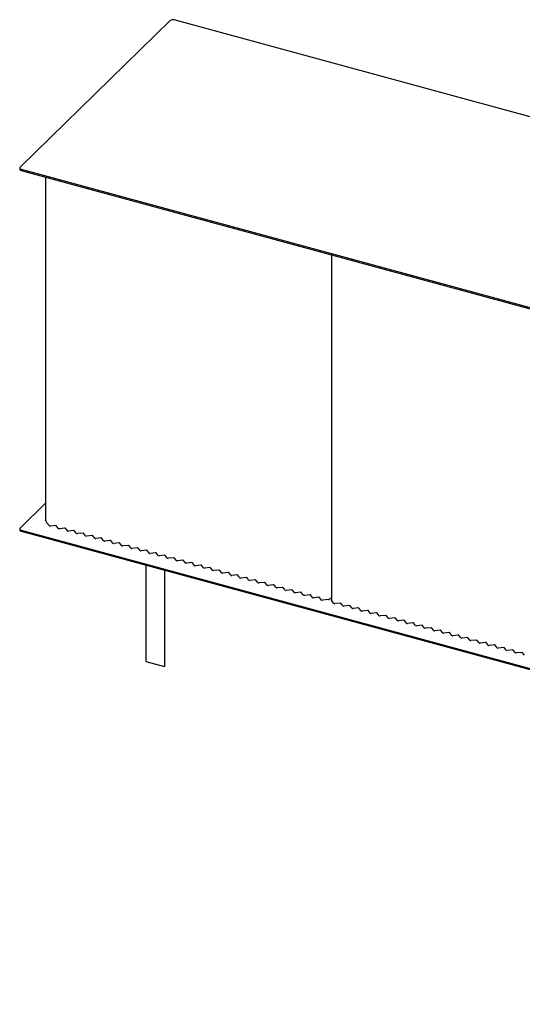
# Model space of a CAD drawing. Header units: millimetres. Extents: x 100 to 8300, y 100 to 5840.
# Tile 5 of 9: x 5297 to 6007, y 1569 to 2959. Entities that reach past the tile are written whole.
import ezdxf

# ---------------------------------------------------------------- set-up
doc = ezdxf.new("R2010")
doc.units = ezdxf.units.MM
doc.header["$LTSCALE"] = 20

msp = doc.modelspace()

# ---------------------------------------------------------------- linework, layer by layer
for p, q in [((5509.82, 2958.11), (5297.47, 2750.86)), ((7973.73, 2290.8), (5515.23, 2958.97)), ((5297.01, 2749.9), (5297.01, 2748.18)), ((5299.15, 2748.07), (7757.65, 2079.9)), ((5299.15, 2746.36), (7757.65, 2078.19)), ((5333.64, 2736.98), (5333.64, 2253.1)), ((5737.73, 2627.16), (5737.73, 2139.23)), ((5333.64, 2276.57), (5297.47, 2241.27)), ((5335.48, 2248.51), (5333.67, 2252.98)), ((5297.01, 2240.31), (5297.01, 2238.59)), ((5338.95, 2244.19), (5335.55, 2248.4)), ((5348.05, 2244.65), (5340.3, 2243.82)), ((5351.77, 2240.7), (5348.73, 2244.47)), ((5360.88, 2241.17), (5353.12, 2240.34)), ((5364.59, 2237.22), (5361.55, 2240.99)), ((5299.15, 2238.49), (7757.65, 1570.32)), ((5299.15, 2236.77), (7757.65, 1568.6)), ((5373.7, 2237.68), (5365.95, 2236.85)), ((5377.42, 2233.73), (5374.38, 2237.5)), ((5386.52, 2234.2), (5378.77, 2233.37)), ((5390.24, 2230.25), (5387.2, 2234.02)), ((5399.35, 2230.71), (5391.59, 2229.88)), ((5403.07, 2226.76), (5400.03, 2230.53)), ((5412.17, 2227.23), (5404.42, 2226.39)), ((5415.89, 2223.28), (5412.85, 2227.04)), ((5425, 2223.74), (5417.24, 2222.91)), ((5428.71, 2219.79), (5425.67, 2223.56)), ((5437.82, 2220.26), (5430.07, 2219.42)), ((5441.54, 2216.31), (5438.5, 2220.07)), ((5450.64, 2216.77), (5442.89, 2215.94)), ((5454.36, 2212.82), (5451.32, 2216.59)), ((5463.47, 2213.29), (5455.72, 2212.45)), ((5467.19, 2209.34), (5464.15, 2213.1)), ((5476.29, 2209.8), (5468.54, 2208.97)), ((5480.01, 2205.85), (5476.97, 2209.62)), ((5489.12, 2206.32), (5481.36, 2205.48)), ((5492.83, 2202.37), (5489.79, 2206.13)), ((5501.94, 2202.83), (5494.19, 2202)), ((5505.66, 2198.88), (5502.62, 2202.65)), ((5514.77, 2199.35), (5507.01, 2198.51)), ((5518.48, 2195.39), (5515.44, 2199.16)), ((5475.21, 2188.92), (5475.21, 2052.73)), ((5527.59, 2195.86), (5519.84, 2195.03)), ((5531.31, 2191.91), (5528.27, 2195.68)), ((5540.41, 2192.38), (5532.66, 2191.54)), ((5544.13, 2188.42), (5541.09, 2192.19)), ((5553.24, 2188.89), (5545.48, 2188.06)), ((5556.95, 2184.94), (5553.91, 2188.71)), ((5566.06, 2185.4), (5558.31, 2184.57)), ((5569.78, 2181.45), (5566.74, 2185.22)), ((5501.74, 2181.71), (5501.74, 2045.52)), ((5578.89, 2181.92), (5571.13, 2181.09)), ((5582.6, 2177.97), (5579.56, 2181.74)), ((5591.71, 2178.43), (5583.96, 2177.6)), ((5595.43, 2174.48), (5592.39, 2178.25)), ((5604.53, 2174.95), (5596.78, 2174.12)), ((5608.25, 2171), (5605.21, 2174.76)), ((5617.36, 2171.46), (5609.6, 2170.63)), ((5621.07, 2167.51), (5618.03, 2171.28)), ((5630.18, 2167.98), (5622.43, 2167.14)), ((5633.9, 2164.03), (5630.86, 2167.79)), ((5643.01, 2164.49), (5635.25, 2163.66)), ((5646.72, 2160.54), (5643.68, 2164.31)), ((5655.83, 2161.01), (5648.08, 2160.17)), ((5659.55, 2157.06), (5656.51, 2160.82)), ((5668.65, 2157.52), (5660.9, 2156.69)), ((5672.37, 2153.57), (5669.33, 2157.34)), ((5681.48, 2154.04), (5673.72, 2153.2)), ((5685.19, 2150.09), (5682.15, 2153.85)), ((5694.3, 2150.55), (5686.55, 2149.72)), ((5698.02, 2146.6), (5694.98, 2150.37)), ((5707.13, 2147.07), (5699.37, 2146.23)), ((5710.84, 2143.12), (5707.8, 2146.88)), ((5719.95, 2143.58), (5712.2, 2142.75)), ((5723.67, 2139.63), (5720.63, 2143.4)), ((5737.06, 2142.48), (5737.73, 2143.13)), ((5733.47, 2140.17), (5725.02, 2139.26)), ((5735.34, 2141.51), (5734.29, 2140.49)), ((5741.13, 2134.88), (5737.82, 2138.99)), ((5750.24, 2135.35), (5742.49, 2134.51)), ((5753.96, 2131.4), (5750.92, 2135.16)), ((5763.07, 2131.86), (5755.31, 2131.03)), ((5766.78, 2127.91), (5763.74, 2131.68)), ((5775.89, 2128.38), (5768.14, 2127.54)), ((5779.61, 2124.43), (5776.57, 2128.19)), ((5788.71, 2124.89), (5780.96, 2124.06)), ((5792.43, 2120.94), (5789.39, 2124.71)), ((5801.54, 2121.41), (5793.78, 2120.57)), ((5805.25, 2117.46), (5802.21, 2121.22)), ((5814.36, 2117.92), (5806.61, 2117.09)), ((5818.08, 2113.97), (5815.04, 2117.74)), ((5827.19, 2114.44), (5819.43, 2113.6)), ((5830.9, 2110.49), (5827.86, 2114.25)), ((5840.01, 2110.95), (5832.26, 2110.12)), ((5843.73, 2107), (5840.69, 2110.77)), ((5852.83, 2107.47), (5845.08, 2106.63)), ((5856.55, 2103.51), (5853.51, 2107.28)), ((5865.66, 2103.98), (5857.9, 2103.15)), ((5869.37, 2100.03), (5866.33, 2103.8)), ((5878.48, 2100.5), (5870.73, 2099.66)), ((5882.2, 2096.54), (5879.16, 2100.31)), ((5891.31, 2097.01), (5883.55, 2096.18)), ((5895.02, 2093.06), (5891.98, 2096.83)), ((5904.13, 2093.52), (5896.38, 2092.69)), ((5907.85, 2089.57), (5904.81, 2093.34)), ((5916.95, 2090.04), (5909.2, 2089.21)), ((5920.67, 2086.09), (5917.63, 2089.86)), ((5929.78, 2086.55), (5922.02, 2085.72)), ((5933.5, 2082.6), (5930.46, 2086.37)), ((5942.6, 2083.07), (5934.85, 2082.24)), ((5946.32, 2079.12), (5943.28, 2082.89)), ((5955.43, 2079.58), (5947.67, 2078.75)), ((5959.14, 2075.63), (5956.1, 2079.4)), ((5968.25, 2076.1), (5960.5, 2075.26)), ((5971.97, 2072.15), (5968.93, 2075.91)), ((5981.07, 2072.61), (5973.32, 2071.78)), ((5984.79, 2068.66), (5981.75, 2072.43)), ((5993.9, 2069.13), (5986.14, 2068.29)), ((5997.62, 2065.18), (5994.58, 2068.94)), ((6006.72, 2065.64), (5998.97, 2064.81)), ((6010.44, 2061.69), (6007.4, 2065.46)), ((5475.21, 2052.73), (5501.74, 2045.52))]:
    msp.add_line(p, q)
at = {"flags": 128}
for points in [[(5297.01, 2748.18), (5297.03, 2747.97), (5297.19, 2747.57), (5297.49, 2747.2), (5297.93, 2746.87), (5298.49, 2746.58), (5299.15, 2746.36)], [(5297.47, 2750.86), (5297.18, 2750.48), (5297.03, 2750.09), (5297.03, 2749.68), (5297.19, 2749.29), (5297.49, 2748.91), (5297.93, 2748.58), (5298.49, 2748.3), (5299.15, 2748.07)], [(5333.67, 2252.98), (5333.64, 2253.08), (5333.64, 2253.1)], [(5297.47, 2241.27), (5297.18, 2240.9), (5297.03, 2240.5), (5297.03, 2240.1), (5297.19, 2239.7), (5297.49, 2239.33), (5297.93, 2238.99), (5298.49, 2238.71), (5299.15, 2238.49)], [(5297.01, 2238.59), (5297.03, 2238.38), (5297.19, 2237.99), (5297.49, 2237.61), (5297.93, 2237.28), (5298.49, 2237), (5299.15, 2236.77)]]:
    msp.add_lwpolyline(points, dxfattribs=at)
for centre, radius, start, end in [((5513.39, 2953.09), 6.16, 72.69603, 125.39891), ((5335.89, 2248.68), 0.442, 202.55566, 219.3958), ((5340.01, 2245.42), 1.63, 229.2337, 280.35728), ((5348.2, 2243.86), 0.813, 49.2337, 100.35728), ((5352.83, 2241.93), 1.63, 229.2337, 280.35728), ((5361.02, 2240.37), 0.813, 49.2337, 100.35728), ((5365.65, 2238.45), 1.63, 229.2337, 280.35728), ((5373.85, 2236.89), 0.813, 49.2337, 100.35728), ((5378.48, 2234.96), 1.63, 229.2337, 280.35728), ((5386.67, 2233.4), 0.813, 49.2337, 100.35728), ((5391.3, 2231.48), 1.63, 229.2337, 280.35728), ((5399.49, 2229.91), 0.813, 49.2337, 100.35728), ((5404.13, 2227.99), 1.63, 229.2337, 280.35728), ((5412.32, 2226.43), 0.813, 49.2337, 100.35728), ((5416.95, 2224.51), 1.63, 229.2337, 280.35728), ((5425.14, 2222.94), 0.813, 49.2337, 100.35728), ((5429.77, 2221.02), 1.63, 229.2337, 280.35728), ((5437.97, 2219.46), 0.813, 49.2337, 100.35728), ((5442.6, 2217.54), 1.63, 229.2337, 280.35728), ((5450.79, 2215.97), 0.813, 49.2337, 100.35728), ((5455.42, 2214.05), 1.63, 229.2337, 280.35728), ((5463.62, 2212.49), 0.813, 49.2337, 100.35728), ((5468.25, 2210.57), 1.63, 229.2337, 280.35728), ((5476.44, 2209), 0.813, 49.2337, 100.35728), ((5481.07, 2207.08), 1.63, 229.2337, 280.35728), ((5489.26, 2205.52), 0.813, 49.2337, 100.35728), ((5493.9, 2203.6), 1.63, 229.2337, 280.35728), ((5502.09, 2202.03), 0.813, 49.2337, 100.35728), ((5506.72, 2200.11), 1.63, 229.2337, 280.35728), ((5514.91, 2198.55), 0.813, 49.2337, 100.35728), ((5519.54, 2196.63), 1.63, 229.2337, 280.35728), ((5527.74, 2195.06), 0.813, 49.2337, 100.35728), ((5532.37, 2193.14), 1.63, 229.2337, 280.35728), ((5540.56, 2191.58), 0.813, 49.2337, 100.35728), ((5545.19, 2189.66), 1.63, 229.2337, 280.35728), ((5553.38, 2188.09), 0.813, 49.2337, 100.35728), ((5558.02, 2186.17), 1.63, 229.2337, 280.35728), ((5566.21, 2184.61), 0.813, 49.2337, 100.35728), ((5570.84, 2182.68), 1.63, 229.2337, 280.35728), ((5579.03, 2181.12), 0.813, 49.2337, 100.35728), ((5583.66, 2179.2), 1.63, 229.2337, 280.35728), ((5591.86, 2177.63), 0.813, 49.2337, 100.35728), ((5596.49, 2175.71), 1.63, 229.2337, 280.35728), ((5604.68, 2174.15), 0.813, 49.2337, 100.35728), ((5609.31, 2172.23), 1.63, 229.2337, 280.35728), ((5617.5, 2170.66), 0.813, 49.2337, 100.35728), ((5622.14, 2168.74), 1.63, 229.2337, 280.35728), ((5630.33, 2167.18), 0.813, 49.2337, 100.35728), ((5634.96, 2165.26), 1.63, 229.2337, 280.35728), ((5643.15, 2163.69), 0.813, 49.2337, 100.35728), ((5647.78, 2161.77), 1.63, 229.2337, 280.35728), ((5655.98, 2160.21), 0.813, 49.2337, 100.35728), ((5660.61, 2158.29), 1.63, 229.2337, 280.35728), ((5668.8, 2156.72), 0.813, 49.2337, 100.35728), ((5673.43, 2154.8), 1.63, 229.2337, 280.35728), ((5681.62, 2153.24), 0.813, 49.2337, 100.35728), ((5686.26, 2151.32), 1.63, 229.2337, 280.35728), ((5694.45, 2149.75), 0.813, 49.2337, 100.35728), ((5699.08, 2147.83), 1.63, 229.2337, 280.35728), ((5707.27, 2146.27), 0.813, 49.2337, 100.35728), ((5711.9, 2144.35), 1.63, 229.2337, 280.35728), ((5720.1, 2142.78), 0.813, 49.2337, 100.35728), ((5734.01, 2145.9), 4.58, 286.80422, 311.71808), ((5724.73, 2140.86), 1.63, 229.2337, 280.35728), ((5733.39, 2141.58), 1.41, 273.13834, 309.26446), ((5738.1, 2139.23), 0.375, 181.34293, 221.0128), ((5742.2, 2136.11), 1.63, 229.2337, 280.35728), ((5750.39, 2134.55), 0.813, 49.2337, 100.35728), ((5755.02, 2132.63), 1.63, 229.2337, 280.35728), ((5763.21, 2131.06), 0.813, 49.2337, 100.35728), ((5767.84, 2129.14), 1.63, 229.2337, 280.35728), ((5776.04, 2127.58), 0.813, 49.2337, 100.35728), ((5780.67, 2125.66), 1.63, 229.2337, 280.35728), ((5788.86, 2124.09), 0.813, 49.2337, 100.35728), ((5793.49, 2122.17), 1.63, 229.2337, 280.35728), ((5801.68, 2120.61), 0.813, 49.2337, 100.35728), ((5806.32, 2118.69), 1.63, 229.2337, 280.35728), ((5814.51, 2117.12), 0.813, 49.2337, 100.35728), ((5819.14, 2115.2), 1.63, 229.2337, 280.35728), ((5827.33, 2113.64), 0.813, 49.2337, 100.35728), ((5831.96, 2111.72), 1.63, 229.2337, 280.35728), ((5840.16, 2110.15), 0.813, 49.2337, 100.35728), ((5844.79, 2108.23), 1.63, 229.2337, 280.35728), ((5852.98, 2106.67), 0.813, 49.2337, 100.35728), ((5857.61, 2104.75), 1.63, 229.2337, 280.35728), ((5865.8, 2103.18), 0.813, 49.2337, 100.35728), ((5870.44, 2101.26), 1.63, 229.2337, 280.35728), ((5878.63, 2099.7), 0.813, 49.2337, 100.35728), ((5883.26, 2097.78), 1.63, 229.2337, 280.35728), ((5891.45, 2096.21), 0.813, 49.2337, 100.35728), ((5896.08, 2094.29), 1.63, 229.2337, 280.35728), ((5904.28, 2092.73), 0.813, 49.2337, 100.35728), ((5908.91, 2090.8), 1.63, 229.2337, 280.35728), ((5917.1, 2089.24), 0.813, 49.2337, 100.35728), ((5921.73, 2087.32), 1.63, 229.2337, 280.35728), ((5929.92, 2085.75), 0.813, 49.2337, 100.35728), ((5934.56, 2083.83), 1.63, 229.2337, 280.35728), ((5942.75, 2082.27), 0.813, 49.2337, 100.35728), ((5947.38, 2080.35), 1.63, 229.2337, 280.35728), ((5955.57, 2078.78), 0.813, 49.2337, 100.35728), ((5960.2, 2076.86), 1.63, 229.2337, 280.35728), ((5968.4, 2075.3), 0.813, 49.2337, 100.35728), ((5973.03, 2073.38), 1.63, 229.2337, 280.35728), ((5981.22, 2071.81), 0.813, 49.2337, 100.35728), ((5985.85, 2069.89), 1.63, 229.2337, 280.35728), ((5994.04, 2068.33), 0.813, 49.2337, 100.35728), ((5998.68, 2066.41), 1.63, 229.2337, 280.35728), ((6006.87, 2064.84), 0.813, 49.2337, 100.35728)]:
    msp.add_arc(centre, radius, start, end)

doc.saveas('drawing.dxf')
